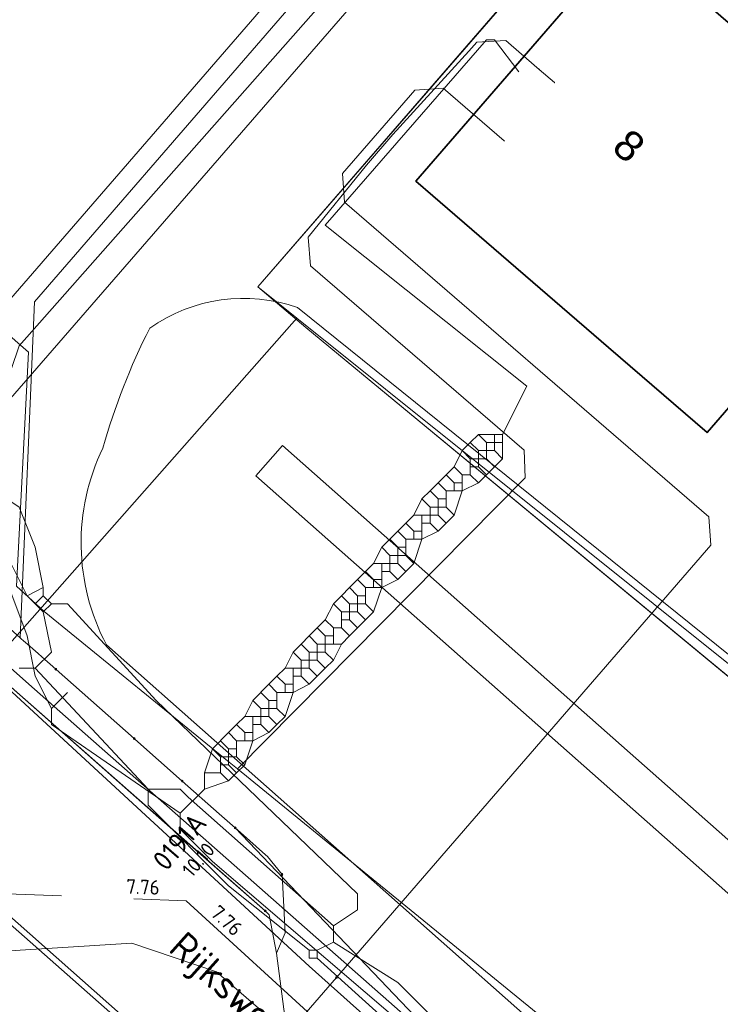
# Model space of a CAD drawing. Header units: metres. Extents: x 163628 to 167855, y 402678 to 405435.
# Tile 32 of 256: x 164040 to 164057, y 403076 to 403100. Entities that reach past the tile are written whole.
import ezdxf
from ezdxf.enums import TextEntityAlignment as Align

# ---------------------------------------------------------------- set-up
doc = ezdxf.new("R2010")
doc.units = ezdxf.units.M
doc.linetypes.add('X-CA190022.004-UO-WHM_Riolering gemeente_NLCS_v0.2$0$RI-GWA', pattern=[18.45, 6, -1.8, 1.75, -1.8, 1.75, -1.8, 1.75, -1.8])
doc.layers.get('0').update_dxf_attribs({"lineweight": 25})
for name, color, linetype, lineweight in [('X-CA190022.004-UO-BGT_Ondergrond$0$GE_201_SHDHek_Lijn_GEM', 253, 'X-CA190022.004-UO-BGT_Ondergrond$0$Hekwerk', 9), ('X-CA190022.004-UO-BGT_Ondergrond$0$GE_244_Taludlijn_Lijn_GEM', 253, 'Continuous', 9), ('X-CA190022.004-UO-BGT_Ondergrond$0$GE_314_WGDRijbaanLokaleweg_Vlak_GEM', 253, 'Continuous', 9), ('X-CA190022.004-UO-BGT_Ondergrond$0$GE_367_OWGBerm_groenvoorziening_grasenk_GEM', 253, 'Continuous', 9), ('X-CA190022.004-UO-BGT_Ondergrond$0$GE_401_OTDErf_Vlak_GEM', 253, 'Continuous', 9), ('X-CA190022.004-UO-BGT_Ondergrond$0$GE_4502_GBKN_Huisnummer_Lijn_GEM', 7, 'Continuous', 9), ('X-CA190022.004-UO-BGT_Ondergrond$0$GE_601_PNDgrondvlakpand_Vlak_MV_GEM', 34, 'Continuous', 35), ('X-CA190022.004-UO-KAD_Percelen$0$B-WE-KG-GRENS_PERCEEL-GV', 150, 'Continuous', 9), ('X-CA190022.004-UO-TXT_Tekst 1op200$0$X-XX-AL-T35', 7, 'Continuous', 35), ('X-CA190022.004-UO-WHM_Riolering gemeente_NLCS_v0.2$0$B-WE-RI-BOB-T18', 214, 'Continuous', 15), ('X-CA190022.004-UO-WHM_Riolering gemeente_NLCS_v0.2$0$B-WE-RI-GWA_TRANSPORTLEIDING-G', 214, 'X-CA190022.004-UO-WHM_Riolering gemeente_NLCS_v0.2$0$RI-GWA', 15), ('X-CA190022.004-UO-WHM_Riolering gemeente_NLCS_v0.2$0$B-WE-RI-PUTDEKSELHOOGTE-T18', 214, 'Continuous', 15), ('X-CA190022.004-UO-WHM_Riolering gemeente_NLCS_v0.2$0$B-WE-RI-PUTNUMMER-T25', 214, 'Continuous', 15)]:
    doc.layers.add(name, color=color, linetype=linetype, lineweight=lineweight)
for name, color, linetype, lineweight, transparency in [('X-CA190022.004-UO-KLIC$0$B-OI-KL-DATA_EUROFIBER_0000560460_VECT_19O042615-G', 42, 'X-CA190022.004-UO-KLIC$0$1-200 EUROFIBER', 0, 0.25), ('X-CA190022.004-UO-KLIC$0$B-OI-KL-DATA_KPN_0000546663_VECT_19O042615-G', 42, 'X-CA190022.004-UO-KLIC$0$1-200 TELEFONIE-KPN', 0, 0.25), ('X-CA190022.004-UO-KLIC$0$B-OI-KL-WATER_BW_0000551269_VECT_19O042615-G', 42, 'X-CA190022.004-UO-KLIC$0$1-200 WATERLEIDING', 0, 0.25), ('X-CA190022.004-UO-KLIC$0$B-WE-KL-ET_LS-G', 42, 'X-CA190022.004-UO-KLIC$0$1-200 LAAGSPANNING', 0, 0.25), ('X-CA190022.004-UO-KLIC$0$B-WE-KL-ET_LS_HULPSTUK-S', 42, 'X-CA190022.004-UO-KLIC$0$1-200 LAAGSPANNING', 0, 0.25), ('X-CA190022.004-UO-KLIC$0$B-WE-KL-ET_MS-G', 42, 'X-CA190022.004-UO-KLIC$0$1-200 MIDDENSPANNING', 0, 0.25), ('X-CA190022.004-UO-KLIC$0$B-WE-KL-ET_MS_HULPSTUK-S', 42, 'X-CA190022.004-UO-KLIC$0$1-200 MIDDENSPANNING', 0, 0.25), ('X-CA190022.004-UO-KLIC$0$B-WE-KL-GAS_LD-G', 42, 'X-CA190022.004-UO-KLIC$0$1-200 GASLEIDING LAGE DRUK', 0, 0.25), ('X-CA190022.004-UO-KLIC$0$B-WE-KL-GAS_LD_HULPSTUK-S', 42, 'X-CA190022.004-UO-KLIC$0$1-200 GASLEIDING LAGE DRUK', 0, 0.25), ('X-CA190022.004-UO-KLIC$0$V-WE-KL-ET_MS-G', 42, 'X-CA190022.004-UO-KLIC$0$1-200 MIDDENSPANNING', 0, 0.25)]:
    doc.layers.add(name, color=color, linetype=linetype, lineweight=lineweight, transparency=transparency)
doc.styles.add('X-CA190022.004-UO-BGT_Ondergrond$0$BGT_NAR', font='arial.ttf', dxfattribs={"height": 1})
doc.styles.add('X-CA190022.004-UO-KLIC$0$NLCS-ISO', font='NLCS-ISO.ttf')
doc.styles.add('X-CA190022.004-UO-TXT_Tekst 1op200$0$NLCS-ISO-M200-T35', font='NLCS-ISO.ttf', dxfattribs={"height": 0.7})
doc.styles.add('X-CA190022.004-UO-WHM_Riolering gemeente_NLCS_v0.2$0$NLCS-ISO-M200-T18', font='NLCS-ISO.ttf', dxfattribs={"height": 0.36})
doc.styles.add('X-CA190022.004-UO-WHM_Riolering gemeente_NLCS_v0.2$0$NLCS-ISO-M200-T25', font='NLCS-ISO.ttf', dxfattribs={"height": 0.5})
doc.linetypes.add('X-CA190022.004-UO-BGT_Ondergrond$0$Hekwerk', pattern='A,5,-1.5,[2,dgnlstyle-Veghel.shx,S=0.007937,R=0,X=0,Y=0],-1.5', length=8)
doc.linetypes.add('X-CA190022.004-UO-KLIC$0$1-200 EUROFIBER', pattern='A,1.5,-0.6,["EURO",X-CA190022.004-UO-KLIC$0$NLCS-ISO,S=0.24,R=0,X=-0.5,Y=-0.12],-0.65', length=2.75)
doc.linetypes.add('X-CA190022.004-UO-KLIC$0$1-200 GASLEIDING LAGE DRUK', pattern='A,1.5,-0.6,["GAS LD",X-CA190022.004-UO-KLIC$0$NLCS-ISO,S=0.24,R=0,X=-0.5,Y=-0.12],-0.7', length=2.8)
doc.linetypes.add('X-CA190022.004-UO-KLIC$0$1-200 LAAGSPANNING', pattern='A,1.5,-0.6,["LS",X-CA190022.004-UO-KLIC$0$NLCS-ISO,S=0.24,R=0,X=-0.45,Y=-0.12],-0.05', length=2.15)
doc.linetypes.add('X-CA190022.004-UO-KLIC$0$1-200 MIDDENSPANNING', pattern='A,1.5,-0.6,["MS",X-CA190022.004-UO-KLIC$0$NLCS-ISO,S=0.24,R=0,X=-0.5,Y=-0.12],-0.05', length=2.15)
doc.linetypes.add('X-CA190022.004-UO-KLIC$0$1-200 TELEFONIE-KPN', pattern='A,1.5,-0.6,["KPN",X-CA190022.004-UO-KLIC$0$NLCS-ISO,S=0.24,R=0,X=-0.5,Y=-0.12],-0.3', length=2.4)
doc.linetypes.add('X-CA190022.004-UO-KLIC$0$1-200 WATERLEIDING', pattern='A,1.5,-0.6,["WATER",X-CA190022.004-UO-KLIC$0$NLCS-ISO,S=0.24,R=0,X=-0.5,Y=-0.12],-0.65', length=2.75)

# ---------------------------------------------------------------- blocks, each defined once
blk = doc.blocks.new('X-CA190022.004-UO-KLIC$0$SKL-WTB_HULP_MOF-SO')
at = {"linetype": 'ByBlock', "lineweight": 18}
h = blk.add_hatch(color=0, dxfattribs=at)
h.dxf.hatch_style = 1
h.paths.add_polyline_path([(-0.5625, 0, 1), (0.5625, 0, 1)])
at = {"color": 0, "linetype": 'ByBlock', "lineweight": 18}
blk.add_circle((0, 0), 0.5625, dxfattribs=at)
at = {"color": 0, "linetype": 'ByBlock', "lineweight": 18, "style": 'X-CA190022.004-UO-KLIC$0$NLCS-ISO', "flags": 1}
for tag, p in [('TYPE', (1.5, 0)), ('OMSCHRIJVING', (1.5, -3)), ('LABEL', (1.5, -1.5))]:
    blk.add_attdef(tag, p, '', height=1, dxfattribs=at)
blk = doc.blocks.new('X-CA190022.004-UO-KLIC$0$SKL-WTB_HULP_OVERIG-SO')
at = {"color": 0, "linetype": 'ByBlock', "lineweight": 18}
for points in [[(-0.14, 0.14), (0.14, -0.14)], [(0.14, 0.14), (-0.14, -0.14)]]:
    blk.add_lwpolyline(points, dxfattribs=at)
at = {"color": 0, "linetype": 'ByBlock', "lineweight": 18, "style": 'X-CA190022.004-UO-KLIC$0$NLCS-ISO', "flags": 1}
for tag, p in [('TYPE', (1.5, 0)), ('OMSCHRIJVING', (1.5, -3)), ('LABEL', (1.5, -1.5))]:
    blk.add_attdef(tag, p, '', height=1, dxfattribs=at)

msp = doc.modelspace()

# ---------------------------------------------------------------- linework, layer by layer
at = {"layer": 'X-CA190022.004-UO-BGT_Ondergrond$0$GE_201_SHDHek_Lijn_GEM'}
msp.add_line((164046.613, 403092.758), (164063.87, 403078.499), dxfattribs=at)
at = {"layer": 'X-CA190022.004-UO-BGT_Ondergrond$0$GE_244_Taludlijn_Lijn_GEM'}
for p, q in [((164061.179, 403081.359), (164046.413, 403093.252)), ((164046.038, 403089.826), (164045.375, 403089.076)), ((164052.384, 403084.21), (164046.038, 403089.826)), ((164045.375, 403089.076), (164058.068, 403077.846)), ((164054.154, 403073.831), (164041.666, 403084.881)), ((164058.731, 403078.594), (164052.384, 403084.21))]:
    msp.add_line(p, q, dxfattribs=at)
for centre, radius, start, end in [((164045.072, 403089.449), 4.033, 70.5767, 125.2767), ((164057.701, 403085.175), 16.763, 153.1685, 164.1077), ((164046.45, 403087.409), 5.411, 154.1882, 207.8528)]:
    msp.add_arc(centre, radius, start, end, dxfattribs=at)
at = {"layer": 'X-CA190022.004-UO-BGT_Ondergrond$0$GE_314_WGDRijbaanLokaleweg_Vlak_GEM', "flags": 128}
for points in [[(164081.389, 403040.892), (164068.448, 403052.199), (164051.717, 403066.964), (164035.813, 403080.999), (164031.064, 403085.19), (164029.054, 403087.001), (164032.19, 403090.667)], [(164032.19, 403090.667), (164034.281, 403088.742), (164039.878, 403083.777), (164054.891, 403070.549), (164054.896, 403070.508), (164071.85, 403055.556)]]:
    msp.add_lwpolyline(points, dxfattribs=at)
at = {"layer": 'X-CA190022.004-UO-BGT_Ondergrond$0$GE_367_OWGBerm_groenvoorziening_grasenk_GEM', "flags": 128}
for points in [[(164068.5, 403120.325), (164045.424, 403093.765), (164046.613, 403092.758), (164063.87, 403078.499), (164060.557, 403073.699), (164058.987, 403071.844), (164070.878, 403061.779), (164069.625, 403060.268), (164080.188, 403051), (164082.431, 403049.366), (164091.552, 403042.225), (164092.01, 403041.84), (164107.709, 403043.911), (164126.489, 403045.515), (164129.13, 403045.947), (164129.872, 403046.975), (164129.839, 403049.826), (164129.79, 403051.215), (164131.181, 403047.155), (164131.678, 403045.766), (164131.534, 403045.737), (164126.889, 403044.717), (164123.26, 403043.92)], [(164080.032, 403049.178), (164071.009, 403057.137), (164065.206, 403062.255), (164055.314, 403071.069), (164054.891, 403070.549), (164039.878, 403083.777), (164034.281, 403088.742), (164032.19, 403090.667), (164032.649, 403091.164), (164030.705, 403092.78), (164029.869, 403093.475), (164029.475, 403093.004), (164028.694, 403093.592), (164027.249, 403094.907), (164026.216, 403096.104), (164025.738, 403096.866), (164025.258, 403097.639), (164024.73, 403099.031), (164024.229, 403100.545)], [(164029.054, 403087.001), (164031.064, 403085.19), (164035.813, 403080.999), (164051.717, 403066.964), (164068.448, 403052.199), (164081.389, 403040.892)]]:
    msp.add_lwpolyline(points, dxfattribs=at)
at = {"layer": 'X-CA190022.004-UO-BGT_Ondergrond$0$GE_401_OTDErf_Vlak_GEM', "flags": 128}
for points in [[(164073.136, 403065.071), (164070.778, 403062.283), (164059.438, 403071.882), (164060.801, 403073.492), (164060.557, 403073.699), (164063.87, 403078.499), (164046.613, 403092.758), (164045.424, 403093.765), (164068.5, 403120.325)], [(164059.4, 403098.34), (164061.841, 403096.226), (164056.576, 403090.147), (164054.13, 403092.26), (164049.768, 403096.029), (164049.35, 403096.39), (164054.62, 403102.48), (164059.4, 403098.34)]]:
    msp.add_lwpolyline(points, dxfattribs=at)
at = {"layer": 'X-CA190022.004-UO-BGT_Ondergrond$0$GE_601_PNDgrondvlakpand_Vlak_MV_GEM', "flags": 128}
msp.add_lwpolyline([(164059.4, 403098.34), (164061.841, 403096.226), (164056.576, 403090.147), (164054.13, 403092.26), (164049.768, 403096.029), (164049.35, 403096.39), (164054.62, 403102.48), (164059.4, 403098.34)], dxfattribs=at)
at = {"layer": 'X-CA190022.004-UO-KAD_Percelen$0$B-WE-KG-GRENS_PERCEEL-GV', "flags": 128}
for points in [[(164142.283, 403227.678), (164122.385, 403209.876), (164124.144, 403210.021), (164113.537, 403198.916), (164086.457, 403170.565), (164058.713, 403139.694), (164052.698, 403133), (164031.54, 403108.707), (164029.643, 403106.577), (164030.703, 403105.659), (164032.311, 403104.265), (164019.847, 403089.967), (164030.484, 403080.863), (164063.752, 403119.175), (164078.609, 403136.396), (164086.328, 403144.903), (164094.411, 403154.328), (164122.152, 403184.202), (164126.647, 403188.852)], [(164126.647, 403188.852), (164122.152, 403184.202), (164094.411, 403154.328), (164086.328, 403144.903), (164078.609, 403136.396), (164063.752, 403119.175), (164030.484, 403080.863), (164033.475, 403078.303), (164035.907, 403081.113), (164046.392, 403092.99), (164045.424, 403093.765), (164068.236, 403120.08), (164071.717, 403117.165), (164104.157, 403154.807), (164105.176, 403155.882), (164137.737, 403190.24)], [(164087.673, 403047.531), (164059.53, 403071.563), (164064.086, 403078.822), (164046.392, 403092.99), (164035.907, 403081.113), (164067.79, 403052.87), (164093.52, 403030.33)], [(164093.52, 403030.33), (164067.79, 403052.87), (164035.907, 403081.113), (164033.475, 403078.303), (164030.484, 403080.863), (164019.847, 403089.967), (164017.162, 403092.265), (164007.974, 403081.606), (164009.88, 403079.96), (164075.81, 403021.39)]]:
    msp.add_lwpolyline(points, dxfattribs=at)
msp.add_lwpolyline([(164071.717, 403117.165), (164068.236, 403120.08), (164045.424, 403093.765), (164046.392, 403092.99), (164064.086, 403078.822), (164071.705, 403090.881), (164082.49, 403108.145)], close=True, dxfattribs=at)
at = {"layer": 'X-CA190022.004-UO-KLIC$0$B-OI-KL-DATA_EUROFIBER_0000560460_VECT_19O042615-G', "flags": 128}
msp.add_lwpolyline([(164067.5, 403058.3), (164046.7, 403076.9), (164031.3, 403091.1), (164018.3, 403101.9), (164008.3, 403111.1), (163998.9, 403118.3), (163984.7, 403127.3), (163975.7, 403132.3), (163972.1, 403132.3), (163971.9, 403132.5), (163961.1, 403139.1), (163958.9, 403140.7), (163940.7, 403154.7), (163937.1, 403157.7), (163913.9, 403176.9), (163913.1, 403179.5), (163909.9, 403181.9), (163909.1, 403182.9), (163907.9, 403184.5), (163907.3, 403186.5), (163907.3, 403188.9), (163907.5, 403189.7), (163907.9, 403191.7), (163901.7, 403196.3), (163899.7, 403198.1), (163896.7, 403200.9), (163894.9, 403201.1)], dxfattribs=at)
at = {"layer": 'X-CA190022.004-UO-KLIC$0$B-OI-KL-DATA_KPN_0000546663_VECT_19O042615-G', "flags": 128}
for points in [[(164038.9, 403088.7), (164039.1, 403091.1), (164039.5, 403092.3), (164048.5, 403102.5), (164049.5, 403104.1), (164051.9, 403106.7), (164083.1, 403142.1), (164086.5, 403145.7), (164116.5, 403178.7), (164118.9, 403181.1), (164138.5, 403200.5), (164138.7, 403200.9), (164138.7, 403201.3)], [(164038.9, 403088.7), (164038.7, 403088.3), (164039.1, 403087.3), (164039.7, 403086.1)], [(164038.9, 403088.7), (164039.5, 403088.3), (164039.9, 403087.3), (164040.1, 403086.3)], [(164040.1, 403086.3), (164039.7, 403086.1)], [(164040.1, 403086.3), (164040.1, 403086.1)], [(164039.7, 403086.1), (164039.9, 403085.9)], [(164040.1, 403086.1), (164039.9, 403085.9)], [(164039.9, 403085.9), (164040.1, 403085.7)], [(164040.1, 403086.1), (164040.3, 403085.9)], [(164040.3, 403085.9), (164040.1, 403085.7)], [(164040.3, 403085.9), (164040.7, 403085.9), (164042.9, 403083.5), (164047.9, 403078.7), (164047.9, 403078.3), (164047.3, 403077.9)], [(164040.1, 403085.7), (164040.3, 403084.7), (164039.9, 403084.3)], [(164039.5, 403084.3), (164039.9, 403084.3)], [(164039.9, 403084.3), (164042.7, 403081.3)], [(164042.7, 403081.3), (164043.5, 403081.3), (164043.7, 403081.1), (164047.3, 403077.9)], [(164042.7, 403081.3), (164042.7, 403080.9), (164044.7, 403078.9), (164046.7, 403077.3)], [(164047.3, 403077.9), (164047.3, 403077.5)], [(164047.3, 403077.5), (164046.9, 403077.3)], [(164047.3, 403077.5), (164048.9, 403076.5), (164051.7, 403073.7)], [(164046.7, 403077.3), (164046.9, 403077.3)], [(164046.7, 403077.3), (164046.7, 403077.1)], [(164046.7, 403077.1), (164046.9, 403077.1)], [(164046.9, 403077.3), (164046.9, 403077.1)], [(164046.9, 403077.1), (164051.1, 403073.3)]]:
    msp.add_lwpolyline(points, dxfattribs=at)
at = {"layer": 'X-CA190022.004-UO-KLIC$0$B-OI-KL-WATER_BW_0000551269_VECT_19O042615-G'}
for p, q in [((164051.3, 403090.1), (164051.3, 403089.7)), ((164051.5, 403090.1), (164051.5, 403089.5)), ((164051.1, 403089.9), (164051.1, 403089.5)), ((164050.9, 403089.7), (164050.9, 403089.3)), ((164050.7, 403089.5), (164050.7, 403089.1)), ((164050.5, 403089.1), (164050.5, 403088.7)), ((164050.1, 403088.7), (164050.1, 403088.3)), ((164049.9, 403088.5), (164049.9, 403088.1)), ((164049.5, 403088.1), (164049.5, 403087.5)), ((164049.7, 403088.3), (164049.7, 403087.9)), ((164049.1, 403087.5), (164049.1, 403087.1)), ((164048.9, 403087.3), (164048.9, 403086.9)), ((164048.5, 403086.9), (164048.5, 403086.3)), ((164048.7, 403087.1), (164048.7, 403086.7)), ((164048.1, 403086.3), (164048.1, 403085.9)), ((164047.7, 403085.9), (164047.7, 403085.5)), ((164047.9, 403086.1), (164047.9, 403085.7)), ((164047.5, 403085.7), (164047.5, 403085.3)), ((164047.3, 403085.3), (164047.3, 403084.9)), ((164047.1, 403085.1), (164047.1, 403084.7)), ((164046.7, 403084.7), (164046.7, 403084.3)), ((164046.9, 403084.9), (164046.9, 403084.5)), ((164046.5, 403084.5), (164046.5, 403084.1)), ((164046.3, 403084.3), (164046.3, 403083.7)), ((164045.7, 403083.9), (164045.3, 403083.5)), ((164045.9, 403083.7), (164045.9, 403083.3)), ((164045.7, 403083.5), (164045.7, 403083.1)), ((164045.5, 403083.3), (164045.5, 403082.9)), ((164045.3, 403083.1), (164045.3, 403082.5)), ((164044.7, 403082.7), (164044.3, 403082.3)), ((164044.9, 403082.5), (164044.9, 403082.1)), ((164044.7, 403082.3), (164044.7, 403081.9)), ((164044.5, 403082.1), (164044.5, 403081.7))]:
    msp.add_line(p, q, dxfattribs=at)
at = {"layer": 'X-CA190022.004-UO-KLIC$0$B-OI-KL-WATER_BW_0000551269_VECT_19O042615-G', "flags": 128}
for points in [[(164051.5, 403090.1), (164052.1, 403091.3), (164047.1, 403095.3), (164051.1, 403099.9), (164051.3, 403099.9), (164051.9, 403099.1)], [(164036.7, 403090.7), (164037.7, 403090.3), (164037.9, 403089.9), (164039.7, 403085.1), (164039.9, 403084.1), (164040.3, 403083.3)], [(164050.9, 403090.1), (164050.7, 403089.9)], [(164050.9, 403090.1), (164051.5, 403090.1)], [(164050.9, 403090.1), (164051.1, 403089.9)], [(164050.7, 403089.9), (164050.5, 403089.7)], [(164050.7, 403089.9), (164050.9, 403089.7)], [(164051.1, 403089.9), (164051.5, 403089.9)], [(164050.5, 403089.7), (164050.3, 403089.3)], [(164050.5, 403089.7), (164050.7, 403089.5)], [(164050.9, 403089.7), (164051.3, 403089.7)], [(164051.3, 403089.7), (164051.5, 403089.5)], [(164050.7, 403089.5), (164051.1, 403089.5)], [(164051.1, 403089.5), (164051.3, 403089.3)], [(164051.5, 403089.5), (164051.3, 403089.3)], [(164050.1, 403089.1), (164049.9, 403088.9)], [(164050.3, 403089.3), (164050.1, 403089.1)], [(164050.1, 403089.1), (164050.3, 403088.9)], [(164050.3, 403089.3), (164050.5, 403089.1)], [(164050.5, 403089.1), (164050.7, 403089.1)], [(164050.7, 403089.3), (164050.9, 403089.3)], [(164050.7, 403089.1), (164050.9, 403088.9)], [(164050.9, 403089.3), (164051.1, 403089.1)], [(164051.1, 403089.1), (164050.9, 403088.9)], [(164051.3, 403089.3), (164051.1, 403089.1)], [(164049.9, 403088.9), (164049.7, 403088.7)], [(164049.9, 403088.9), (164050.1, 403088.7)], [(164050.3, 403088.9), (164050.5, 403088.9)], [(164050.3, 403088.9), (164050.3, 403088.7)], [(164050.9, 403088.9), (164050.5, 403088.7)], [(164049.7, 403088.7), (164049.5, 403088.5)], [(164049.7, 403088.7), (164049.9, 403088.5)], [(164050.1, 403088.7), (164050.5, 403088.7)], [(164050.5, 403088.7), (164050.3, 403088.1)], [(164049.5, 403088.5), (164049.3, 403088.1)], [(164049.5, 403088.5), (164049.7, 403088.3)], [(164049.9, 403088.5), (164050.1, 403088.5)], [(164049.3, 403088.1), (164049.1, 403087.9)], [(164049.3, 403088.1), (164049.9, 403088.1)], [(164049.7, 403088.3), (164050.1, 403088.3)], [(164049.9, 403088.1), (164050.1, 403087.9)], [(164050.1, 403088.3), (164050.3, 403088.1)], [(164050.3, 403088.1), (164050.1, 403087.9)], [(164049.1, 403087.9), (164048.9, 403087.7)], [(164049.1, 403087.9), (164049.3, 403087.7)], [(164049.5, 403087.9), (164049.7, 403087.9)], [(164049.7, 403087.9), (164049.9, 403087.7)], [(164050.1, 403087.9), (164049.9, 403087.7)], [(164048.9, 403087.7), (164048.7, 403087.5)], [(164048.9, 403087.7), (164049.1, 403087.5)], [(164049.3, 403087.7), (164049.5, 403087.7)], [(164049.3, 403087.7), (164049.3, 403087.5)], [(164049.9, 403087.7), (164049.5, 403087.5)], [(164048.7, 403087.5), (164048.5, 403087.3)], [(164048.7, 403087.5), (164048.9, 403087.3)], [(164049.1, 403087.5), (164049.5, 403087.5)], [(164049.5, 403087.5), (164049.3, 403086.9)], [(164048.5, 403087.3), (164048.3, 403086.9)], [(164048.5, 403087.3), (164048.7, 403087.1)], [(164048.9, 403087.3), (164049.1, 403087.3)], [(164048.3, 403086.9), (164048.1, 403086.7)], [(164048.3, 403086.9), (164048.9, 403086.9)], [(164048.7, 403087.1), (164049.1, 403087.1)], [(164048.9, 403086.9), (164049.1, 403086.7)], [(164049.1, 403087.1), (164049.3, 403086.9)], [(164049.3, 403086.9), (164049.1, 403086.7)], [(164048.1, 403086.7), (164047.9, 403086.5)], [(164048.1, 403086.7), (164048.3, 403086.5)], [(164048.5, 403086.7), (164048.7, 403086.7)], [(164048.7, 403086.7), (164048.9, 403086.5)], [(164049.1, 403086.7), (164048.9, 403086.5)], [(164047.9, 403086.5), (164047.7, 403086.3)], [(164047.9, 403086.5), (164048.1, 403086.3)], [(164048.3, 403086.5), (164048.5, 403086.5)], [(164048.3, 403086.5), (164048.3, 403086.3)], [(164048.9, 403086.5), (164048.5, 403086.3)], [(164047.7, 403086.3), (164047.5, 403086.1)], [(164047.7, 403086.3), (164047.9, 403086.1)], [(164048.1, 403086.3), (164048.5, 403086.3)], [(164048.5, 403086.3), (164048.3, 403085.7)], [(164047.3, 403085.9), (164047.1, 403085.5)], [(164047.5, 403086.1), (164047.3, 403085.9)], [(164047.3, 403085.9), (164047.5, 403085.7)], [(164047.5, 403086.1), (164047.7, 403085.9)], [(164047.7, 403085.9), (164048.1, 403085.9)], [(164047.9, 403086.1), (164048.1, 403086.1)], [(164048.1, 403085.9), (164048.3, 403085.7)], [(164047.5, 403085.7), (164047.9, 403085.7)], [(164047.9, 403085.7), (164048.1, 403085.5)], [(164048.3, 403085.7), (164048.1, 403085.5)], [(164047.1, 403085.5), (164046.9, 403085.3)], [(164047.1, 403085.5), (164047.3, 403085.3)], [(164047.5, 403085.5), (164047.7, 403085.5)], [(164047.7, 403085.5), (164047.9, 403085.3)], [(164048.1, 403085.5), (164047.9, 403085.3)], [(164046.9, 403085.3), (164046.7, 403085.1)], [(164046.9, 403085.3), (164047.1, 403085.1)], [(164047.3, 403085.3), (164047.5, 403085.3)], [(164047.5, 403085.3), (164047.7, 403085.1)], [(164047.9, 403085.3), (164047.7, 403085.1)], [(164046.7, 403085.1), (164046.5, 403084.9)], [(164046.7, 403085.1), (164046.9, 403084.9)], [(164047.1, 403085.1), (164047.3, 403085.1)], [(164047.7, 403085.1), (164047.5, 403084.9)], [(164046.3, 403084.7), (164046.1, 403084.3)], [(164046.5, 403084.9), (164046.3, 403084.7)], [(164046.3, 403084.7), (164046.5, 403084.5)], [(164046.5, 403084.9), (164046.7, 403084.7)], [(164046.7, 403084.7), (164047.1, 403084.7)], [(164046.9, 403084.9), (164047.5, 403084.9)], [(164047.1, 403084.7), (164047.3, 403084.5)], [(164047.5, 403084.9), (164047.3, 403084.5)], [(164046.5, 403084.5), (164046.9, 403084.5)], [(164046.9, 403084.5), (164047.1, 403084.3)], [(164047.3, 403084.5), (164047.1, 403084.3)], [(164046.1, 403084.3), (164045.9, 403084.1)], [(164046.1, 403084.3), (164046.7, 403084.3)], [(164046.7, 403084.3), (164046.9, 403084.1)], [(164047.1, 403084.3), (164046.9, 403084.1)], [(164045.9, 403084.1), (164045.7, 403083.9)], [(164045.9, 403084.1), (164046.1, 403083.9)], [(164046.3, 403084.1), (164046.5, 403084.1)], [(164046.5, 403084.1), (164046.7, 403083.9)], [(164046.9, 403084.1), (164046.7, 403083.9)], [(164040.3, 403083.3), (164040.7, 403083.7)], [(164045.5, 403083.7), (164045.7, 403083.5)], [(164045.7, 403083.9), (164045.9, 403083.7)], [(164045.9, 403083.7), (164046.3, 403083.7)], [(164046.1, 403083.9), (164046.3, 403083.9)], [(164046.1, 403083.9), (164046.1, 403083.7)], [(164046.3, 403083.7), (164046.1, 403083.1)], [(164046.7, 403083.9), (164046.3, 403083.7)], [(164045.3, 403083.5), (164045.1, 403083.1)], [(164045.3, 403083.5), (164045.5, 403083.3)], [(164045.7, 403083.5), (164045.9, 403083.5)], [(164040.3, 403083.3), (164040.3, 403082.9), (164043.5, 403080.7)], [(164045.5, 403083.3), (164045.9, 403083.3)], [(164045.9, 403083.3), (164046.1, 403083.1)], [(164045.1, 403083.1), (164044.9, 403082.9)], [(164045.1, 403083.1), (164045.7, 403083.1)], [(164045.7, 403083.1), (164045.9, 403082.9)], [(164046.1, 403083.1), (164045.9, 403082.9)], [(164044.9, 403082.9), (164044.7, 403082.7)], [(164044.9, 403082.9), (164045.1, 403082.7)], [(164045.3, 403082.9), (164045.5, 403082.9)], [(164045.5, 403082.9), (164045.7, 403082.7)], [(164045.9, 403082.9), (164045.7, 403082.7)], [(164044.5, 403082.5), (164044.7, 403082.3)], [(164044.7, 403082.7), (164044.9, 403082.5)], [(164044.9, 403082.5), (164045.3, 403082.5)], [(164045.1, 403082.7), (164045.3, 403082.7)], [(164045.1, 403082.7), (164045.1, 403082.5)], [(164045.3, 403082.5), (164045.1, 403081.9)], [(164045.7, 403082.7), (164045.3, 403082.5)], [(164044.3, 403082.3), (164044.1, 403081.7)], [(164044.3, 403082.3), (164044.5, 403082.1)], [(164044.7, 403082.3), (164044.9, 403082.3)], [(164044.5, 403082.1), (164044.9, 403082.1)], [(164044.9, 403082.1), (164045.1, 403081.9)], [(164044.5, 403081.9), (164044.7, 403081.9)], [(164044.7, 403081.9), (164044.9, 403081.7)], [(164045.1, 403081.9), (164044.9, 403081.7)], [(164044.1, 403081.7), (164044.5, 403081.7)], [(164044.1, 403081.7), (164044.1, 403081.3)], [(164044.7, 403081.5), (164044.1, 403081.3)], [(164044.5, 403081.7), (164044.7, 403081.5)], [(164044.9, 403081.7), (164044.7, 403081.5)], [(164044.1, 403081.3), (164043.5, 403080.7)], [(164043.5, 403080.7), (164043.5, 403080.3), (164044.3, 403079.5), (164067.9, 403059.3), (164068.1, 403058.9)]]:
    msp.add_lwpolyline(points, dxfattribs=at)
at = {"layer": 'X-CA190022.004-UO-KLIC$0$B-WE-KL-ET_LS-G'}
for points in [[(164047.375, 403076.622), (164056.672, 403087.355), (164056.621, 403088.06), (164047.579, 403095.872), (164047.528, 403096.577), (164049.321, 403098.649), (164050.027, 403098.7), (164051.539, 403097.391)], [(164043.606, 403072.27), (164047.375, 403076.622)]]:
    msp.add_lwpolyline(points, dxfattribs=at)
at = {"layer": 'X-CA190022.004-UO-KLIC$0$B-WE-KL-ET_MS-G', "linetype": 'X-CA190022.004-UO-KLIC$0$1-200 MIDDENSPANNING'}
for points in [[(164040.409, 403084.273), (164040.061, 403084.581), (164039.969, 403084.662), (164039.709, 403084.892), (164039.61, 403084.979), (164039.553, 403085.029), (164039.529, 403085.051), (164038.697, 403085.787), (164036.781, 403087.48), (164036.57, 403087.666), (164035.925, 403088.236), (164035.832, 403089.493), (164036.068, 403089.765), (164036.448, 403090.203), (164080.279, 403140.803), (164104.878, 403168.048), (164108.784, 403172.175), (164109.625, 403173.063), (164122.338, 403186.492), (164135.023, 403199.424), (164139, 403203.146)], [(164036.068, 403089.765), (164036.448, 403090.203), (164080.279, 403140.803), (164104.878, 403168.048), (164108.784, 403172.175), (164109.625, 403173.063), (164122.338, 403186.492), (164135.023, 403199.424), (164139, 403203.146)], [(164036.448, 403090.203), (164080.279, 403140.803), (164104.878, 403168.048), (164108.784, 403172.175), (164109.625, 403173.063), (164122.338, 403186.492), (164135.023, 403199.424), (164139, 403203.146)], [(164043.551, 403081.498), (164042.37, 403082.541), (164042.358, 403082.551), (164040.42, 403084.264), (164040.409, 403084.273), (164040.061, 403084.581), (164039.969, 403084.662), (164039.709, 403084.892), (164039.61, 403084.979), (164039.553, 403085.029), (164039.529, 403085.051), (164038.697, 403085.787), (164036.781, 403087.48), (164036.57, 403087.666), (164035.925, 403088.236), (164035.832, 403089.493), (164036.068, 403089.765), (164036.448, 403090.203), (164080.279, 403140.803), (164104.878, 403168.048), (164108.784, 403172.175), (164109.625, 403173.063), (164122.338, 403186.492), (164135.023, 403199.424)], [(164043.551, 403081.498), (164042.37, 403082.541), (164042.358, 403082.551), (164040.42, 403084.264), (164040.409, 403084.273), (164040.061, 403084.581), (164039.969, 403084.662), (164039.709, 403084.892), (164039.61, 403084.979), (164039.553, 403085.029), (164039.529, 403085.051), (164039.878, 403093.391), (164050.69, 403105.885), (164080.9, 403140.299), (164105.461, 403167.501), (164109.365, 403171.625), (164118.45, 403181.222), (164119.598, 403182.434), (164122.909, 403185.932)], [(164043.551, 403081.498), (164042.37, 403082.541), (164042.358, 403082.551), (164040.42, 403084.264), (164040.409, 403084.273), (164040.061, 403084.581), (164039.969, 403084.662), (164039.709, 403084.892), (164039.61, 403084.979), (164039.553, 403085.029), (164039.529, 403085.051), (164039.878, 403093.391), (164050.69, 403105.885), (164080.9, 403140.299), (164105.461, 403167.501), (164109.365, 403171.625), (164118.45, 403181.222), (164119.598, 403182.434)], [(164043.551, 403081.498), (164042.37, 403082.541), (164042.358, 403082.551), (164040.42, 403084.264), (164040.409, 403084.273), (164040.061, 403084.581), (164039.969, 403084.662), (164039.709, 403084.892), (164039.61, 403084.979), (164039.553, 403085.029), (164039.529, 403085.051), (164039.878, 403093.391), (164050.69, 403105.885), (164080.9, 403140.299), (164105.461, 403167.501), (164109.365, 403171.625), (164118.45, 403181.222)], [(164046.026, 403079.177), (164045.665, 403079.629), (164045.619, 403079.669), (164044.998, 403080.218), (164044.865, 403080.337), (164044.469, 403080.686), (164044.468, 403080.687), (164043.551, 403081.498), (164042.37, 403082.541), (164042.358, 403082.551), (164040.42, 403084.264), (164040.409, 403084.273), (164040.061, 403084.581), (164039.969, 403084.662), (164039.709, 403084.892), (164039.61, 403084.979), (164039.553, 403085.029), (164039.529, 403085.051), (164039.878, 403093.391), (164050.69, 403105.885), (164080.9, 403140.299), (164105.461, 403167.501)], [(164020.499, 403100.502), (164025.285, 403096.307), (164025.21, 403095.025), (164022.976, 403092.61), (164022.385, 403091.106), (164023.665, 403089.969), (164029.244, 403085.009), (164029.648, 403084.65), (164030.012, 403084.326), (164030.838, 403083.984), (164031.499, 403084.582), (164032.624, 403085.838), (164033.923, 403087.289), (164035.251, 403087.375), (164035.333, 403087.316), (164036.456, 403086.327), (164039.655, 403083.511), (164043.816, 403079.848), (164045.606, 403078.273), (164036.456, 403086.327), (164039.655, 403083.511), (164043.816, 403079.848), (164045.606, 403078.273)], [(164066.814, 403057.321), (164060.882, 403062.466), (164058.477, 403064.552), (164056.876, 403065.94), (164050.15, 403071.775), (164049.029, 403072.748), (164048.468, 403073.234), (164048.188, 403073.477), (164047.907, 403073.72), (164047.104, 403074.417), (164046.3, 403075.114), (164046.136, 403075.327), (164045.89, 403077.226), (164045.704, 403078.175), (164045.606, 403078.273), (164043.816, 403079.848), (164039.655, 403083.511), (164036.456, 403086.327), (164035.333, 403087.316), (164035.251, 403087.375), (164034.996, 403087.607)], [(164042.358, 403082.551), (164040.42, 403084.264), (164040.409, 403084.273)], [(164066.814, 403057.321), (164060.882, 403062.466), (164058.477, 403064.552), (164056.876, 403065.94), (164050.15, 403071.775), (164049.029, 403072.748), (164048.468, 403073.234), (164048.188, 403073.477), (164047.907, 403073.72), (164047.104, 403074.417), (164046.3, 403075.114), (164046.136, 403075.327), (164045.89, 403077.226), (164046.101, 403077.728), (164046.026, 403079.177), (164045.665, 403079.629), (164045.619, 403079.669), (164044.998, 403080.218), (164044.865, 403080.337), (164044.469, 403080.686), (164044.468, 403080.687), (164043.551, 403081.498), (164042.37, 403082.541), (164042.358, 403082.551)], [(164044.865, 403080.337), (164044.469, 403080.686), (164044.468, 403080.687), (164043.551, 403081.498)], [(164043.551, 403081.498), (164044.468, 403080.687), (164044.469, 403080.686), (164044.865, 403080.337), (164044.998, 403080.218), (164045.619, 403079.669), (164045.665, 403079.629), (164046.026, 403079.177), (164046.101, 403077.728), (164045.89, 403077.226), (164046.136, 403075.327), (164046.3, 403075.114), (164047.104, 403074.417), (164047.907, 403073.72), (164048.188, 403073.477), (164048.468, 403073.234), (164049.029, 403072.748), (164050.15, 403071.775), (164056.876, 403065.94), (164058.477, 403064.552), (164060.882, 403062.466), (164066.814, 403057.321)], [(164066.814, 403057.321), (164060.882, 403062.466), (164058.477, 403064.552), (164056.876, 403065.94), (164050.15, 403071.775), (164049.029, 403072.748), (164048.468, 403073.234), (164048.188, 403073.477), (164047.907, 403073.72), (164047.104, 403074.417), (164046.3, 403075.114), (164046.136, 403075.327), (164045.89, 403077.226), (164046.101, 403077.728), (164046.026, 403079.177), (164045.665, 403079.629), (164045.619, 403079.669), (164044.998, 403080.218), (164044.865, 403080.337), (164066.814, 403057.321)], [(164066.814, 403057.321), (164060.882, 403062.466), (164058.477, 403064.552), (164056.876, 403065.94), (164050.15, 403071.775), (164049.029, 403072.748), (164048.468, 403073.234), (164048.188, 403073.477), (164047.907, 403073.72), (164047.104, 403074.417), (164046.3, 403075.114), (164046.136, 403075.327), (164045.89, 403077.226), (164046.101, 403077.728), (164046.026, 403079.177), (164045.665, 403079.629), (164045.619, 403079.669), (164044.998, 403080.218), (164044.865, 403080.337)], [(164035.651, 403079.341), (164035.838, 403079.176), (164035.96, 403079.068), (164037.749, 403077.486), (164038.471, 403077.237), (164042.298, 403077.472), (164044.402, 403076.76), (164046.3, 403075.114), (164047.104, 403074.417), (164047.907, 403073.72), (164048.188, 403073.477), (164048.468, 403073.234), (164049.029, 403072.748), (164050.15, 403071.775), (164056.876, 403065.94), (164058.477, 403064.552), (164060.882, 403062.466), (164066.814, 403057.321)], [(164066.814, 403057.321), (164060.882, 403062.466), (164058.477, 403064.552), (164056.876, 403065.94), (164050.15, 403071.775), (164049.029, 403072.748), (164048.468, 403073.234), (164048.188, 403073.477), (164047.907, 403073.72), (164047.104, 403074.417), (164046.3, 403075.114), (164046.136, 403075.327), (164045.89, 403077.226), (164046.101, 403077.728), (164046.026, 403079.177)], [(164045.606, 403078.273), (164045.704, 403078.175), (164045.89, 403077.226), (164046.136, 403075.327), (164046.3, 403075.114), (164047.104, 403074.417), (164047.907, 403073.72), (164048.188, 403073.477), (164048.468, 403073.234), (164049.029, 403072.748), (164050.15, 403071.775), (164056.876, 403065.94), (164058.477, 403064.552), (164060.882, 403062.466), (164066.814, 403057.321)]]:
    msp.add_lwpolyline(points, dxfattribs=at)
at = {"layer": 'X-CA190022.004-UO-KLIC$0$B-WE-KL-GAS_LD-G'}
for points in [[(164068.014, 403058.663), (164059.649, 403066.304), (164059.249, 403066.675), (164056.9, 403068.815), (164055.337, 403070.186), (164055.072, 403073.522), (164044.921, 403081.798), (164044.717, 403081.964), (164040.124, 403085.709), (164039.439, 403086.333), (164039.735, 403092.143), (164038.388, 403093.324), (164030.859, 403099.906), (164024.686, 403105.302)], [(164044.921, 403081.798), (164052.06, 403089.028), (164052.033, 403089.71), (164046.736, 403094.287), (164046.674, 403095.002), (164048.126, 403096.787), (164048.778, 403097.545), (164050.662, 403099.618), (164050.864, 403099.84), (164051.579, 403099.883), (164051.714, 403099.766), (164052.412, 403099.164)], [(164052.412, 403099.164), (164052.79, 403098.837)]]:
    msp.add_lwpolyline(points, dxfattribs=at)
at = {"layer": 'X-CA190022.004-UO-KLIC$0$V-WE-KL-ET_MS-G'}
for points in [[(164038.697, 403085.787), (164039.529, 403085.051), (164039.553, 403085.029), (164039.61, 403084.979), (164039.709, 403084.892), (164039.969, 403084.662), (164040.061, 403084.581), (164040.409, 403084.273), (164040.42, 403084.264), (164042.358, 403082.551), (164042.37, 403082.541), (164043.551, 403081.498), (164044.468, 403080.687), (164044.469, 403080.686), (164044.865, 403080.337), (164044.998, 403080.218), (164045.619, 403079.669), (164045.665, 403079.629), (164046.026, 403079.177), (164046.101, 403077.728), (164045.89, 403077.226), (164046.136, 403075.327)], [(164046.026, 403079.177), (164045.665, 403079.629), (164045.619, 403079.669)], [(164045.89, 403077.226), (164046.101, 403077.728), (164046.026, 403079.177)]]:
    msp.add_lwpolyline(points, dxfattribs=at)
at = {"layer": 'X-CA190022.004-UO-WHM_Riolering gemeente_NLCS_v0.2$0$B-WE-RI-GWA_TRANSPORTLEIDING-G'}
for p, q in [((164031.008, 403079.008), (164043.648, 403078.528)), ((164043.648, 403078.528), (164096.224, 403030.368))]:
    msp.add_line(p, q, dxfattribs=at)

# ---------------------------------------------------------------- block references
at = {"layer": 'X-CA190022.004-UO-KLIC$0$B-WE-KL-ET_LS_HULPSTUK-S', "xscale": 0.04, "yscale": 0.04, "zscale": 0.2}
for name, p in [('X-CA190022.004-UO-KLIC$0$SKL-WTB_HULP_OVERIG-SO', (164051.539, 403097.391)), ('X-CA190022.004-UO-KLIC$0$SKL-WTB_HULP_MOF-SO', (164047.375, 403076.622))]:
    msp.add_blockref(name, p, dxfattribs=at)
at = {"layer": 'X-CA190022.004-UO-KLIC$0$B-WE-KL-ET_MS_HULPSTUK-S', "xscale": 0.04, "yscale": 0.04, "zscale": 0.2}
for p in [(164040.409, 403084.273), (164042.358, 403082.551), (164043.551, 403081.498), (164043.551, 403081.498), (164043.551, 403081.498), (164043.551, 403081.498), (164044.865, 403080.337), (164046.026, 403079.177), (164046.026, 403079.177), (164046.026, 403079.177), (164045.606, 403078.273)]:
    msp.add_blockref('X-CA190022.004-UO-KLIC$0$SKL-WTB_HULP_MOF-SO', p, dxfattribs=at)
at = {"layer": 'X-CA190022.004-UO-KLIC$0$B-WE-KL-GAS_LD_HULPSTUK-S', "xscale": 0.04, "yscale": 0.04, "zscale": 0.2}
for p in [(164052.412, 403099.164), (164052.79, 403098.837), (164044.921, 403081.798)]:
    msp.add_blockref('X-CA190022.004-UO-KLIC$0$SKL-WTB_HULP_OVERIG-SO', p, dxfattribs=at)

# ---------------------------------------------------------------- texts
at = {"layer": 'X-CA190022.004-UO-BGT_Ondergrond$0$GE_4502_GBKN_Huisnummer_Lijn_GEM', "style": 'X-CA190022.004-UO-BGT_Ondergrond$0$BGT_NAR'}
msp.add_text('8', height=0.75, rotation=319.1, dxfattribs=at).set_placement((164054.642, 403097.268), align=Align.MIDDLE_CENTER)
at = {"layer": 'X-CA190022.004-UO-TXT_Tekst 1op200$0$X-XX-AL-T35', "insert": (164043.643, 403077.813), "char_height": 0.7, "attachment_point": 1, "rotation": 318.1619, "style": 'X-CA190022.004-UO-TXT_Tekst 1op200$0$NLCS-ISO-M200-T35'}
msp.add_mtext_dynamic_manual_height_columns('Rijksweg', width=13.81928, gutter_width=8.75, heights=[0], dxfattribs=at)
at = {"layer": 'X-CA190022.004-UO-WHM_Riolering gemeente_NLCS_v0.2$0$B-WE-RI-BOB-T18', "style": 'X-CA190022.004-UO-WHM_Riolering gemeente_NLCS_v0.2$0$NLCS-ISO-M200-T18'}
for rotation, p in [(357.8272, (164042.152, 403078.705)), (317.517, (164044.223, 403078.182))]:
    msp.add_text('7.76', height=0.36, rotation=rotation, dxfattribs=at).set_placement(p)
at = {"layer": 'X-CA190022.004-UO-WHM_Riolering gemeente_NLCS_v0.2$0$B-WE-RI-PUTDEKSELHOOGTE-T18', "style": 'X-CA190022.004-UO-WHM_Riolering gemeente_NLCS_v0.2$0$NLCS-ISO-M200-T18'}
msp.add_text('10.10', height=0.36, rotation=49.12, dxfattribs=at).set_placement((164043.787, 403079.079))
at = {"layer": 'X-CA190022.004-UO-WHM_Riolering gemeente_NLCS_v0.2$0$B-WE-RI-PUTNUMMER-T25', "style": 'X-CA190022.004-UO-WHM_Riolering gemeente_NLCS_v0.2$0$NLCS-ISO-M200-T25'}
msp.add_text('0191A', height=0.5, rotation=49.12, dxfattribs=at).set_placement((164043.151, 403079.234))

doc.saveas('drawing.dxf')
